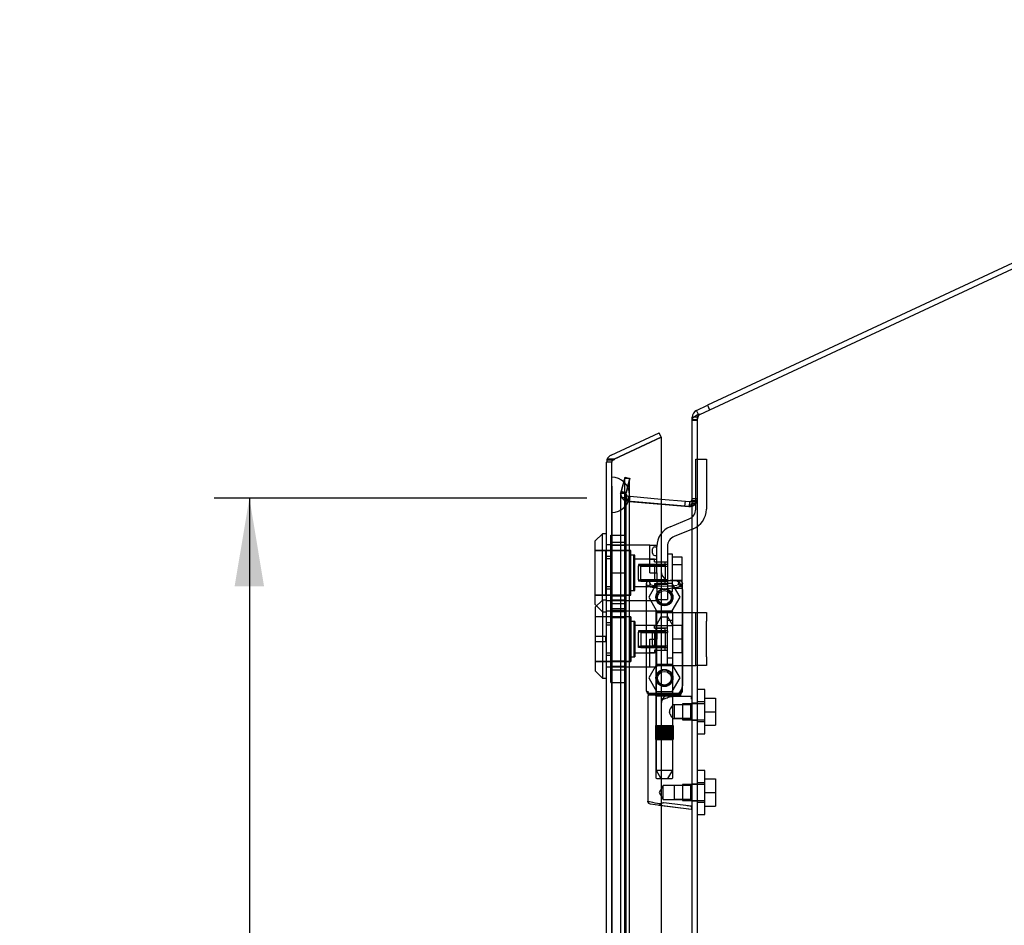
# Model space of a CAD drawing. Header units: inches. Extents: x 1 to 240, y -1 to 159.
# Tile 14 of 18: x 105 to 119, y 90 to 102. Entities that reach past the tile are written whole.
import ezdxf
from ezdxf.enums import TextEntityAlignment as Align
from ezdxf.lldxf.tags import DXFTag

# ---------------------------------------------------------------- set-up
doc = ezdxf.new("R2010")
doc.units = ezdxf.units.IN
doc.header["$MEASUREMENT"] = 0
for name, color, linetype in [('COM70220', 7, 'Continuous'), ('COM70700-5', 7, 'Continuous'), ('COM70702-9', 7, 'Continuous'), ('COM70705-9', 7, 'Continuous'), ('Default', 7, 'Continuous'), ('HNG86659-1', 7, 'Continuous'), ('HNG86659-2', 7, 'Continuous'), ('LOK10031', 7, 'Continuous'), ('LOK10031_CAM', 7, 'Continuous'), ('LOK10031_INSERT', 7, 'Continuous'), ('LOK10031_NUT', 7, 'Continuous'), ('LOK10031_SC', 7, 'Continuous'), ('SCS86661', 7, 'Continuous'), ('WAM30017', 7, 'Continuous')]:
    doc.layers.add(name, color=color, linetype=linetype)
doc.styles.add('SEACAD_Times_New_Roman', font='times.ttf')
tags = doc.linetypes.add('HIDDEN2', pattern=[0.1875, 0.125, -0.0625]).pattern_tags.tags
tags[6:7] = [DXFTag(74, 4), DXFTag(75, 0), DXFTag(340, '0'), DXFTag(46, 0.0), DXFTag(50, 0.0), DXFTag(44, 0.0), DXFTag(45, 0.0)]
tags[4:5] = [DXFTag(74, 4), DXFTag(75, 0), DXFTag(340, '0'), DXFTag(46, 0.0), DXFTag(50, 0.0), DXFTag(44, 0.0), DXFTag(45, 0.0)]
doc.dimstyles.new('HAMMOND_(STH_-_240x160)', dxfattribs={"dimtxt": 1, "dimasz": 1.25, "dimexe": 0.5, "dimexo": 0.5, "dimgap": 0.25, "dimtad": 0, "dimtih": 1, "dimtoh": 1, "dimzin": 0, "dimdsep": 46, "dimtxsty": 'SEACAD_Times_New_Roman', "dimblk1": '_SE_FILLED', "dimblk2": '_SE_FILLED', "dimsah": 1, "dimcen": 0.5, "dimadec": 0, "dimazin": 0, "dimtfac": 0.8, "dimtofl": 0, "dimtmove": 0, "dimatfit": 3, "dimfxl": 1, "dimtolj": 1, "dimtzin": 0, "dimarcsym": 0})

# ---------------------------------------------------------------- blocks, each defined once
blk = doc.blocks.new('SE2')
at = {"layer": 'COM70220', "color": 7, "linetype": 'HIDDEN2'}
for p, q in [((112.976, 95.489), (112.976, 95.988)), ((112.977, 95.988), (112.976, 95.988)), ((112.977, 95.489), (112.977, 95.988)), ((112.979, 95.739), (112.977, 95.988)), ((112.977, 95.49), (112.979, 95.739)), ((112.979, 95.489), (112.979, 95.739)), ((113.225, 95.489), (113.225, 95.739)), ((112.976, 95.49), (112.977, 95.49)), ((112.976, 62.37), (112.976, 95.489)), ((112.977, 62.37), (112.977, 95.489)), ((112.979, 62.37), (112.979, 95.489)), ((113.225, 62.37), (113.225, 95.489))]:
    blk.add_line(p, q, dxfattribs=at)
for start, end in [(0, 90), (270, 0)]:
    blk.add_arc((112.975, 95.739), 0.25, start, end, dxfattribs=at)
at = {"layer": 'COM70700-5', "color": 7, "linetype": 'Continuous'}
for p, q in [((114.221, 96.875), (126.005, 102.37)), ((114.191, 96.873), (114.221, 96.875)), ((114.113, 61.016), (114.113, 96.798)), ((114.107, 95.622), (114.106, 95.616)), ((114.113, 95.644), (114.107, 95.622)), ((113.675, 95.608), (114.074, 95.573)), ((114.08, 95.575), (114.074, 95.573)), ((114.077, 95.574), (114.077, 95.574))]:
    blk.add_line(p, q, dxfattribs=at)
at = {"layer": 'COM70700-5', "color": 7, "linetype": 'HIDDEN2'}
for p, q in [((114.221, 96.875), (114.191, 96.873)), ((114.211, 96.873), (114.191, 96.873)), ((114.185, 96.798), (114.113, 96.798)), ((114.185, 61.016), (114.185, 96.798)), ((113.103, 95.766), (113.158, 95.97)), ((113.228, 95.97), (113.158, 95.97)), ((113.158, 61.884), (113.158, 95.97)), ((113.228, 95.97), (113.173, 95.766)), ((113.228, 61.884), (113.228, 95.97)), ((113.1, 95.757), (113.103, 95.766)), ((113.172, 95.757), (113.1, 95.757)), ((113.1, 95.757), (113.1, 62.098)), ((113.173, 95.766), (113.103, 95.766)), ((113.172, 95.757), (113.173, 95.766)), ((113.172, 95.757), (113.178, 95.696)), ((113.178, 95.696), (113.172, 95.757)), ((113.172, 95.757), (113.172, 62.098)), ((113.178, 95.696), (113.118, 95.696)), ((113.178, 95.696), (113.199, 95.653)), ((113.199, 95.653), (113.178, 95.696)), ((113.182, 95.653), (113.198, 95.649)), ((113.199, 95.653), (113.182, 95.653)), ((113.198, 95.649), (113.182, 95.653)), ((113.205, 95.649), (113.198, 95.649)), ((114.067, 95.573), (113.198, 95.649)), ((113.205, 95.649), (113.199, 95.653)), ((113.205, 95.649), (113.675, 95.608)), ((114.113, 95.644), (114.107, 95.622)), ((114.107, 95.622), (114.168, 95.622)), ((114.113, 95.659), (114.185, 95.659)), ((114.113, 95.644), (114.185, 95.644)), ((114.168, 95.622), (114.163, 95.616)), ((114.074, 95.573), (114.067, 95.573)), ((114.08, 95.575), (114.086, 95.575)), ((114.106, 95.616), (114.163, 95.616)), ((114.185, 92.795), (114.113, 92.795)), ((114.113, 92.555), (114.185, 92.555)), ((114.185, 91.653), (114.113, 91.653)), ((114.113, 91.413), (114.185, 91.413))]:
    blk.add_line(p, q, dxfattribs=at)
for centre, radius, start, end in [((114.33, 96.789), 0.146, 145.1254, 176.5662), ((114.33, 96.789), 0.146, 145.1254, 176.5662), ((113.217, 95.759), 0.118, 181.4334, 212.7767), ((113.217, 95.759), 0.118, 181.4334, 212.7767), ((113.328, 95.937), 0.32, 228.9813, 242.7765), ((113.917, 95.986), 0.445, 292.2665, 303.6125)]:
    blk.add_arc(centre, radius, start, end, dxfattribs=at)
at = {"layer": 'COM70700-5', "color": 7, "linetype": 'Continuous'}
blk.add_arc((113.901, 95.716), 0.228, 321.7223, 333.9782, dxfattribs=at)
blk.add_open_spline([(114.113, 96.798), (114.113, 96.804), (114.115, 96.81), (114.122, 96.823), (114.128, 96.829), (114.141, 96.842), (114.15, 96.848), (114.169, 96.86), (114.18, 96.866), (114.191, 96.873)], degree=3, knots=[0, 0, 0, 0, 0.25, 0.25, 0.5, 0.5, 0.75, 0.75, 1, 1, 1, 1], dxfattribs=at)
at = {"layer": 'COM70700-5', "color": 7, "linetype": 'HIDDEN2'}
blk.add_open_spline([(114.185, 95.644), (114.185, 95.641), (114.183, 95.637), (114.178, 95.63), (114.173, 95.626), (114.168, 95.622)], degree=3, knots=[0, 0, 0, 0, 0.5, 0.5, 1, 1, 1, 1], dxfattribs=at)
at = {"layer": 'COM70702-9', "color": 7, "linetype": 'Continuous'}
for p, q in [((126.012, 102.453), (114.327, 97.004)), ((114.175, 96.933), (114.327, 97.004)), ((114.203, 96.874), (114.175, 96.933)), ((114.327, 97.004), (114.358, 96.939)), ((114.113, 96.798), (114.113, 96.835)), ((114.135, 96.835), (114.113, 96.835)), ((113.675, 95.68), (114.016, 95.65)), ((114.01, 95.578), (114.016, 95.65)), ((114.016, 95.65), (114.074, 95.645)), ((114.074, 95.645), (114.068, 95.573))]:
    blk.add_line(p, q, dxfattribs=at)
at = {"layer": 'COM70702-9', "color": 7, "linetype": 'HIDDEN2'}
for p, q in [((114.206, 96.868), (114.203, 96.874)), ((114.206, 96.868), (114.221, 96.875)), ((114.185, 96.79), (114.113, 96.79)), ((114.185, 96.835), (114.135, 96.835)), ((114.185, 96.798), (114.185, 96.835)), ((113.162, 95.989), (113.107, 95.784)), ((113.162, 95.989), (113.232, 95.97)), ((113.232, 95.97), (113.177, 95.766)), ((113.177, 95.766), (113.107, 95.784)), ((113.208, 95.72), (113.202, 95.649)), ((113.202, 95.649), (113.228, 95.646)), ((113.208, 95.72), (113.234, 95.718)), ((113.228, 95.646), (113.234, 95.718)), ((113.228, 95.646), (114.01, 95.578)), ((113.234, 95.718), (113.675, 95.68)), ((114.185, 95.681), (114.113, 95.681)), ((114.01, 95.578), (114.01, 95.578)), ((114.01, 95.578), (114.067, 95.573)), ((114.068, 95.573), (114.067, 95.573))]:
    blk.add_line(p, q, dxfattribs=at)
at = {"layer": 'COM70702-9', "color": 7, "linetype": 'Continuous'}
for centre, radius, start, end in [((114.221, 96.835), 0.108, 115, 180), ((114.077, 95.681), 0.036, 265, 0)]:
    blk.add_arc(centre, radius, start, end, dxfattribs=at)
at = {"layer": 'COM70702-9', "color": 7, "linetype": 'HIDDEN2'}
for centre, radius, start, end in [((114.221, 96.835), 0.036, 115.0001, 179.9999), ((113.211, 95.756), 0.108, 165, 265), ((113.211, 95.756), 0.036, 165.0001, 264.9999), ((114.077, 95.681), 0.108, 265, 0)]:
    blk.add_arc(centre, radius, start, end, dxfattribs=at)
at = {"layer": 'COM70705-9', "color": 7, "linetype": 'Continuous'}
for p, q in [((112.965, 96.3), (113.645, 96.617)), ((113.675, 96.552), (113.645, 96.617)), ((113.011, 96.242), (113.675, 96.552)), ((113.675, 96.552), (113.011, 96.242)), ((113.675, 96.552), (113.675, 61.308)), ((112.903, 61.657), (112.903, 96.202)), ((112.908, 96.235), (112.909, 96.235)), ((113.011, 96.242), (112.909, 96.242)), ((112.909, 96.242), (112.909, 96.235))]:
    blk.add_line(p, q, dxfattribs=at)
at = {"layer": 'COM70705-9', "color": 7, "linetype": 'HIDDEN2'}
for p, q in [((112.975, 96.202), (112.903, 96.202)), ((112.909, 96.235), (113.009, 96.235)), ((112.975, 61.657), (112.975, 96.202)), ((112.996, 96.235), (113.011, 96.242)), ((112.975, 95.033), (112.973, 95.033)), ((112.975, 94.836), (112.903, 94.836)), ((113.85, 94.528), (113.8, 94.528)), ((112.975, 94.439), (112.903, 94.439)), ((113.975, 94.403), (113.975, 93.041)), ((112.975, 94.242), (112.973, 94.242)), ((112.975, 94.096), (112.973, 94.096)), ((112.975, 93.899), (112.903, 93.899)), ((112.975, 93.502), (112.903, 93.502)), ((112.975, 93.305), (112.973, 93.305)), ((113.8, 92.916), (113.85, 92.916))]:
    blk.add_line(p, q, dxfattribs=at)
for centre in [(113.719, 94.294), (113.719, 93.152)]:
    blk.add_circle(centre, 0.12, dxfattribs=at)
at = {"layer": 'COM70705-9', "color": 7, "linetype": 'Continuous'}
for start, end in [(162.4161, 180), (115, 162.4161)]:
    blk.add_arc((113.011, 96.202), 0.108, start, end, dxfattribs=at)
at = {"layer": 'COM70705-9', "color": 7, "linetype": 'HIDDEN2'}
for centre, radius, start, end in [((113.011, 96.202), 0.036, 115, 180), ((113.8, 94.653), 0.125, 180, 270), ((113.85, 94.403), 0.125, 0, 90), ((113.85, 93.041), 0.125, 270, 0), ((113.8, 92.791), 0.125, 90, 180)]:
    blk.add_arc(centre, radius, start, end, dxfattribs=at)
at = {"layer": 'COM70705-9', "color": 7, "linetype": 'Continuous'}
blk.add_ellipse((113.011, 96.202), major_axis=(0.108, 0), ratio=0.9073, start_param=2.802142, end_param=3.141593, dxfattribs=at)
at = {"layer": 'COM70705-9', "color": 7, "linetype": 'HIDDEN2'}
for centre, major_axis, ratio, start_param, end_param in [((113.011, 96.202), (0.036, 0), 0.9073, 1.617568, 3.141593), ((113.011, 89.827), (0, 6.415), 0.005612, 0, 0.046772)]:
    blk.add_ellipse(centre, major_axis=major_axis, ratio=ratio, start_param=start_param, end_param=end_param, dxfattribs=at)
at = {"layer": 'HNG86659-1', "color": 7, "linetype": 'HIDDEN2'}
for p, q in [((113.935, 94.524), (113.501, 94.524)), ((113.525, 94.469), (113.503, 94.524)), ((113.526, 94.466), (113.503, 94.524)), ((113.913, 94.469), (113.935, 94.524)), ((113.913, 94.466), (113.935, 94.524)), ((113.464, 94.485), (113.483, 94.435)), ((113.464, 94.485), (113.464, 92.97)), ((113.526, 94.466), (113.525, 94.469)), ((113.913, 94.466), (113.913, 94.469)), ((113.974, 94.485), (113.955, 94.435)), ((113.975, 92.97), (113.975, 94.485)), ((113.827, 94.092), (113.611, 94.092)), ((113.599, 94.08), (113.599, 92.923)), ((113.839, 92.923), (113.839, 94.08)), ((113.483, 92.966), (113.483, 92.931)), ((113.483, 92.891), (113.483, 91.41)), ((113.935, 92.931), (113.503, 92.931)), ((113.503, 92.911), (113.936, 92.911)), ((113.936, 92.911), (113.503, 92.911)), ((113.599, 92.923), (113.587, 92.911)), ((113.587, 92.911), (113.599, 92.899)), ((113.839, 92.923), (113.599, 92.923)), ((113.599, 92.899), (113.839, 92.899)), ((113.599, 92.899), (113.599, 91.742)), ((113.851, 92.911), (113.839, 92.923)), ((113.839, 92.899), (113.851, 92.911)), ((113.839, 92.771), (113.839, 92.899)), ((114.101, 92.891), (113.84, 92.891)), ((113.955, 92.931), (113.955, 92.966)), ((113.859, 92.772), (113.839, 92.772)), ((114.092, 92.772), (113.859, 92.772)), ((114.092, 92.772), (113.859, 92.772)), ((113.859, 92.772), (113.859, 92.578)), ((114.113, 92.793), (114.092, 92.772)), ((114.092, 92.578), (114.092, 92.772)), ((113.839, 91.742), (113.839, 92.579)), ((113.839, 92.578), (113.859, 92.578)), ((113.859, 92.578), (114.092, 92.578)), ((114.092, 92.578), (113.859, 92.578)), ((114.092, 92.578), (114.113, 92.557)), ((113.611, 91.73), (113.827, 91.73)), ((113.7, 91.63), (113.644, 91.533)), ((113.7, 91.436), (113.7, 91.63)), ((113.859, 91.63), (113.7, 91.63)), ((114.092, 91.63), (113.859, 91.63)), ((114.092, 91.63), (113.859, 91.63)), ((113.859, 91.63), (113.859, 91.436)), ((114.113, 91.651), (114.092, 91.63)), ((114.092, 91.436), (114.092, 91.63)), ((113.644, 91.533), (113.7, 91.436)), ((113.517, 91.371), (113.659, 91.354)), ((113.642, 91.356), (113.659, 91.354)), ((113.642, 91.356), (114.102, 91.299)), ((113.659, 91.354), (114.1, 91.299)), ((113.7, 91.436), (113.859, 91.436)), ((113.859, 91.436), (114.092, 91.436)), ((114.092, 91.436), (113.859, 91.436)), ((114.092, 91.436), (114.113, 91.415))]:
    blk.add_line(p, q, dxfattribs=at)
for centre, radius in [((113.719, 94.289), 0.118), ((113.719, 94.289), 0.0968), ((113.719, 94.289), 0.0968), ((113.719, 93.147), 0.118), ((113.719, 93.147), 0.0968), ((113.719, 93.147), 0.0968)]:
    blk.add_circle(centre, radius, dxfattribs=at)
for centre, radius, start, end in [((113.503, 94.485), 0.0392, 106.467, 168.78), ((113.502, 94.475), 0.0491, 88.6161, 102.0318), ((113.917, 94.584), 0.429, 188.1861, 189.6334), ((113.936, 94.475), 0.0491, 77.9682, 91.3839), ((113.522, 94.584), 0.429, 350.3666, 351.8139), ((113.935, 94.485), 0.0392, 11.22, 73.533), ((113.507, 94.485), 0.0432, 170.3107, 181.0665), ((113.403, 93.789), 0.706, 84.0827, 84.9945), ((113.508, 94.43), 0.0255, 130.6693, 167.2932), ((113.741, 95.258), 0.846, 252.8757, 268.5407), ((113.699, 95.251), 0.839, 271.3912, 287.1924), ((113.93, 94.43), 0.0255, 12.7068, 49.3307), ((114.036, 93.789), 0.706, 95.0056, 95.9172), ((113.931, 94.485), 0.0432, 358.9335, 9.6893), ((113.611, 94.08), 0.0118, 90, 180), ((113.827, 94.08), 0.0118, 0, 90), ((113.503, 92.969), 0.039, 178.4395, 188.4336), ((113.402, 93.672), 0.711, 274.9928, 275.9147), ((113.503, 92.97), 0.0395, 190.0421, 269.2684), ((113.517, 92.965), 0.0339, 178.5961, 269.1461), ((113.503, 92.931), 0.0197, 180, 270), ((113.503, 92.891), 0.0197, 90, 180), ((113.503, 92.972), 0.0417, 269.1335, 269.9996), ((113.922, 92.965), 0.0339, 270.8567, 9.3811), ((113.935, 92.972), 0.0417, 270.0004, 270.8665), ((113.935, 92.97), 0.0395, 270.7315, 349.9579), ((113.936, 92.931), 0.0197, 270, 0), ((113.936, 92.891), 0.0197, 0, 90), ((114.036, 93.672), 0.711, 264.0854, 265.0071), ((113.935, 92.969), 0.039, 351.5664, 1.5605), ((114.101, 92.88), 0.0118, 88.3734, 89.9992), ((114.101, 92.88), 0.0118, 0, 88.3726), ((112.902, 93.512), 1.368, 331.1816, 331.5055), ((113.611, 91.742), 0.0118, 180, 270), ((113.827, 91.742), 0.0118, 270, 0), ((113.522, 91.41), 0.0394, 179.95, 262.875), ((114.068, 91.315), 0.0401, 21.8367, 34.9857), ((113.45, 91.289), 0.656, 0.9731, 3.5902), ((114.101, 91.31), 0.0118, 294.9228, 0), ((114.101, 91.31), 0.0118, 262.875, 274.4046), ((114.101, 91.31), 0.0118, 274.3868, 294.9231)]:
    blk.add_arc(centre, radius, start, end, dxfattribs=at)
for centre, major_axis, ratio, start_param, end_param in [((113.503, 94.512), (0, -0.0118), 0.049276, 3.017238, 3.218468), ((113.935, 94.512), (0, -0.0118), 0.049276, 3.064718, 3.265947), ((113.719, 94.476), (-0.203, 0), 0.124034, 0.415394, 2.656554)]:
    blk.add_ellipse(centre, major_axis=major_axis, ratio=ratio, start_param=start_param, end_param=end_param, dxfattribs=at)
for points, knots in [([(113.492, 94.449), (113.494, 94.452), (113.496, 94.455), (113.502, 94.461), (113.505, 94.463), (113.511, 94.465), (113.512, 94.466), (113.516, 94.467), (113.518, 94.467), (113.521, 94.467), (113.522, 94.467), (113.524, 94.467), (113.525, 94.466), (113.526, 94.466)], [0, 0, 0, 0, 0.25, 0.25, 0.5, 0.5, 0.625, 0.625, 0.75, 0.75, 0.875, 0.875, 1, 1, 1, 1]), ([(113.947, 94.449), (113.945, 94.452), (113.942, 94.455), (113.936, 94.461), (113.933, 94.463), (113.928, 94.465), (113.926, 94.466), (113.922, 94.467), (113.92, 94.467), (113.917, 94.467), (113.916, 94.467), (113.914, 94.467), (113.913, 94.466), (113.913, 94.466)], [0, 0, 0, 0, 0.25, 0.25, 0.5, 0.5, 0.625, 0.625, 0.75, 0.75, 0.875, 0.875, 1, 1, 1, 1]), ([(113.708, 92.852), (113.713, 92.854), (113.719, 92.857), (113.73, 92.861), (113.735, 92.863), (113.752, 92.87), (113.763, 92.874), (113.786, 92.882), (113.797, 92.885), (113.819, 92.89), (113.83, 92.891), (113.84, 92.891)], [0, 0, 0, 0, 0.125, 0.125, 0.25, 0.25, 0.5, 0.5, 0.75, 0.75, 1, 1, 1, 1]), ([(114.104, 92.859), (114.104, 92.868), (114.104, 92.876), (114.104, 92.885), (114.103, 92.887), (114.103, 92.89), (114.103, 92.89), (114.102, 92.891), (114.102, 92.891), (114.102, 92.891), (114.102, 92.891), (114.102, 92.891), (114.102, 92.891), (114.101, 92.891)], [0, 0, 0, 0, 0.5, 0.5, 0.75, 0.75, 0.875, 0.875, 0.9375, 0.9375, 0.96875, 0.96875, 1, 1, 1, 1]), ([(114.104, 92.859), (114.107, 92.859), (114.109, 92.859), (114.112, 92.858), (114.113, 92.858), (114.113, 92.858)], [0, 0, 0, 0, 0.5, 0.5, 1, 1, 1, 1]), ([(113.839, 92.772), (113.839, 92.772), (113.829, 92.76), (113.812, 92.734), (113.805, 92.724), (113.794, 92.702), (113.79, 92.689), (113.79, 92.662), (113.794, 92.649), (113.805, 92.626), (113.811, 92.616), (113.823, 92.599), (113.829, 92.592), (113.837, 92.581), (113.839, 92.578), (113.839, 92.578), (113.839, 92.578), (113.839, 92.578)], [0.2503152, 0.2503152, 0.2503152, 0.2503152, 0.375, 0.375, 0.4375, 0.4375, 0.5, 0.5, 0.5625, 0.5625, 0.625, 0.625, 0.6875, 0.6875, 0.75, 0.75, 0.7505722, 0.7505722, 0.7505722, 0.7505722]), ([(113.656, 91.373), (113.607, 91.381), (113.563, 91.388), (113.5, 91.401), (113.483, 91.407), (113.483, 91.41)], [0, 0, 0, 0, 0.5, 0.5, 1, 1, 1, 1]), ([(113.656, 91.373), (113.656, 91.37), (113.656, 91.367), (113.656, 91.362), (113.656, 91.36), (113.655, 91.357), (113.655, 91.357), (113.654, 91.356), (113.653, 91.355), (113.651, 91.355), (113.65, 91.355), (113.646, 91.356), (113.644, 91.356), (113.642, 91.356)], [0, 0, 0, 0, 0.25, 0.25, 0.5, 0.5, 0.625, 0.625, 0.75, 0.75, 0.875, 0.875, 1, 1, 1, 1]), ([(113.708, 91.387), (113.707, 91.387), (113.706, 91.387), (113.705, 91.387), (113.705, 91.387), (113.703, 91.386), (113.702, 91.386), (113.699, 91.385), (113.697, 91.384), (113.69, 91.382), (113.686, 91.381), (113.673, 91.378), (113.665, 91.375), (113.656, 91.373)], [0, 0, 0, 0, 0.03125, 0.03125, 0.0625, 0.0625, 0.125, 0.125, 0.25, 0.25, 0.5, 0.5, 1, 1, 1, 1]), ([(114.101, 91.338), (114.074, 91.341), (114.048, 91.344), (114.022, 91.347), (113.918, 91.361), (113.813, 91.374), (113.708, 91.387)], [0, 0, 0, 0, 0.198595, 0.198595, 0.198595, 1, 1, 1, 1]), ([(114.105, 91.33), (114.107, 91.33), (114.109, 91.33), (114.112, 91.33), (114.113, 91.33), (114.113, 91.331)], [0, 0, 0, 0, 0.5, 0.5, 1, 1, 1, 1])]:
    blk.add_open_spline(points, degree=3, knots=knots, dxfattribs=at)
blk.add_open_spline([(113.791, 92.664), (113.791, 92.667), (113.79, 92.671), (113.79, 92.675)], degree=3, dxfattribs=at)
at = {"layer": 'HNG86659-2', "color": 7, "linetype": 'HIDDEN2'}
for p, q in [((113.67, 94.014), (113.601, 93.895)), ((113.67, 94.014), (113.768, 94.014)), ((113.837, 93.895), (113.768, 94.014)), ((113.601, 93.895), (113.837, 93.895)), ((113.601, 93.895), (113.601, 92.478)), ((113.837, 92.478), (113.837, 93.895)), ((113.596, 92.478), (113.596, 92.281)), ((113.596, 92.478), (113.6, 92.478)), ((113.596, 92.478), (113.596, 92.281)), ((113.598, 92.478), (113.598, 92.281)), ((113.6, 92.478), (113.605, 92.478)), ((113.6, 92.478), (113.6, 92.281)), ((113.602, 92.478), (113.602, 92.281)), ((113.605, 92.478), (113.623, 92.478)), ((113.605, 92.478), (113.605, 92.281)), ((113.607, 92.478), (113.607, 92.281)), ((113.609, 92.478), (113.609, 92.281)), ((113.617, 92.478), (113.617, 92.281)), ((113.617, 92.478), (113.617, 92.281)), ((113.623, 92.478), (113.631, 92.478)), ((113.623, 92.478), (113.623, 92.281)), ((113.631, 92.478), (113.633, 92.478)), ((113.631, 92.478), (113.631, 92.281)), ((113.633, 92.478), (113.662, 92.478)), ((113.633, 92.478), (113.633, 92.281)), ((113.641, 92.478), (113.641, 92.281)), ((113.65, 92.478), (113.65, 92.281)), ((113.654, 92.478), (113.654, 92.281)), ((113.662, 92.478), (113.671, 92.478)), ((113.662, 92.478), (113.662, 92.281)), ((113.671, 92.478), (113.676, 92.478)), ((113.671, 92.478), (113.671, 92.281)), ((113.676, 92.478), (113.711, 92.478)), ((113.676, 92.478), (113.676, 92.281)), ((113.687, 92.478), (113.687, 92.281)), ((113.695, 92.478), (113.695, 92.281)), ((113.701, 92.478), (113.701, 92.281)), ((113.711, 92.478), (113.719, 92.478)), ((113.711, 92.478), (113.711, 92.281)), ((113.719, 92.478), (113.727, 92.478)), ((113.719, 92.478), (113.719, 92.281)), ((113.727, 92.478), (113.762, 92.478)), ((113.727, 92.478), (113.727, 92.281)), ((113.737, 92.478), (113.737, 92.281)), ((113.744, 92.478), (113.744, 92.281)), ((113.752, 92.478), (113.752, 92.281)), ((113.762, 92.478), (113.767, 92.478)), ((113.762, 92.478), (113.762, 92.281)), ((113.767, 92.478), (113.776, 92.478)), ((113.767, 92.478), (113.767, 92.281)), ((113.776, 92.478), (113.805, 92.478)), ((113.776, 92.478), (113.776, 92.281)), ((113.785, 92.478), (113.785, 92.281)), ((113.789, 92.478), (113.789, 92.281)), ((113.798, 92.478), (113.798, 92.281)), ((113.805, 92.478), (113.807, 92.478)), ((113.805, 92.478), (113.805, 92.281)), ((113.807, 92.478), (113.815, 92.478)), ((113.807, 92.478), (113.807, 92.281)), ((113.815, 92.478), (113.834, 92.478)), ((113.815, 92.478), (113.815, 92.281)), ((113.822, 92.478), (113.822, 92.281)), ((113.822, 92.478), (113.822, 92.281)), ((113.829, 92.478), (113.829, 92.281)), ((113.831, 92.478), (113.831, 92.281)), ((113.834, 92.478), (113.838, 92.478)), ((113.834, 92.478), (113.834, 92.281)), ((113.837, 92.478), (113.837, 92.281)), ((113.838, 92.478), (113.842, 92.478)), ((113.838, 92.478), (113.838, 92.281)), ((113.841, 92.478), (113.841, 92.281)), ((113.842, 92.478), (113.842, 92.281)), ((113.842, 92.281), (113.842, 92.478)), ((113.596, 92.281), (113.6, 92.281)), ((113.6, 92.281), (113.605, 92.281)), ((113.601, 92.281), (113.601, 91.848)), ((113.605, 92.281), (113.623, 92.281)), ((113.623, 92.281), (113.631, 92.281)), ((113.631, 92.281), (113.633, 92.281)), ((113.633, 92.281), (113.662, 92.281)), ((113.662, 92.281), (113.671, 92.281)), ((113.671, 92.281), (113.676, 92.281)), ((113.676, 92.281), (113.711, 92.281)), ((113.711, 92.281), (113.719, 92.281)), ((113.719, 92.281), (113.727, 92.281)), ((113.727, 92.281), (113.762, 92.281)), ((113.762, 92.281), (113.767, 92.281)), ((113.767, 92.281), (113.776, 92.281)), ((113.776, 92.281), (113.805, 92.281)), ((113.805, 92.281), (113.807, 92.281)), ((113.807, 92.281), (113.815, 92.281)), ((113.815, 92.281), (113.834, 92.281)), ((113.834, 92.281), (113.838, 92.281)), ((113.837, 91.848), (113.837, 92.281)), ((113.838, 92.281), (113.842, 92.281)), ((113.601, 91.848), (113.837, 91.848)), ((113.601, 91.848), (113.67, 91.73)), ((113.768, 91.73), (113.837, 91.848))]:
    blk.add_line(p, q, dxfattribs=at)
at = {"layer": 'LOK10031', "color": 7, "linetype": 'Continuous'}
for p, q in [((112.843, 95.188), (112.743, 95.088)), ((112.743, 94.188), (112.743, 95.088)), ((112.843, 94.25), (112.843, 95.188)), ((112.903, 95.188), (112.843, 95.188)), ((112.843, 94.25), (112.743, 94.15)), ((112.843, 94.25), (112.843, 93.15)), ((112.903, 94.25), (112.843, 94.25)), ((112.743, 94.188), (112.762, 94.169)), ((112.743, 94.15), (112.743, 93.25)), ((112.743, 93.25), (112.843, 93.15)), ((112.843, 93.15), (112.903, 93.15))]:
    blk.add_line(p, q, dxfattribs=at)
at = {"layer": 'LOK10031', "color": 7, "linetype": 'HIDDEN2'}
for p, q in [((113.243, 94.953), (112.743, 94.953)), ((112.973, 95.033), (112.903, 95.033)), ((112.973, 95.033), (112.973, 94.869)), ((113.513, 95.03), (112.973, 95.03)), ((113.243, 94.323), (113.243, 94.953)), ((113.513, 94.638), (113.513, 95.03)), ((113.513, 95.03), (113.613, 95.03)), ((113.613, 95.011), (113.613, 95.03)), ((112.973, 94.869), (112.903, 94.869)), ((112.973, 94.869), (112.973, 94.407)), ((113.303, 94.888), (113.243, 94.888)), ((113.303, 94.388), (113.303, 94.888)), ((113.513, 94.831), (113.303, 94.831)), ((113.513, 94.831), (113.613, 94.831)), ((113.513, 94.638), (113.613, 94.638)), ((113.613, 94.638), (113.613, 94.245)), ((112.973, 94.407), (112.903, 94.407)), ((112.973, 94.407), (112.973, 94.242)), ((113.243, 94.388), (113.303, 94.388)), ((113.303, 94.444), (113.613, 94.444)), ((112.743, 94.323), (113.243, 94.323)), ((112.973, 94.242), (112.903, 94.242)), ((112.973, 94.245), (113.613, 94.245)), ((112.762, 94.169), (112.843, 94.088)), ((112.843, 94.088), (112.903, 94.088)), ((112.973, 94.096), (112.903, 94.096)), ((112.973, 94.096), (112.973, 93.931)), ((113.613, 94.093), (112.973, 94.093)), ((113.613, 94.093), (113.613, 94.077)), ((113.243, 94.015), (112.743, 94.015)), ((113.243, 94.015), (113.243, 93.385)), ((113.303, 93.95), (113.243, 93.95)), ((113.303, 93.95), (113.303, 93.45)), ((112.973, 93.931), (112.903, 93.931)), ((112.973, 93.931), (112.973, 93.469)), ((113.613, 93.894), (113.303, 93.894)), ((113.613, 93.821), (113.613, 93.7)), ((113.513, 93.308), (113.513, 93.7)), ((113.513, 93.7), (113.613, 93.7)), ((112.973, 93.469), (112.903, 93.469)), ((112.973, 93.469), (112.973, 93.305)), ((113.243, 93.45), (113.303, 93.45)), ((113.303, 93.507), (113.513, 93.507)), ((113.613, 93.507), (113.513, 93.507)), ((112.743, 93.385), (113.243, 93.385)), ((112.973, 93.305), (112.903, 93.305)), ((112.973, 93.308), (113.513, 93.308)), ((113.513, 93.308), (113.613, 93.308)), ((113.613, 93.308), (113.613, 93.327))]:
    blk.add_line(p, q, dxfattribs=at)
at = {"layer": 'LOK10031_CAM', "color": 7, "linetype": 'HIDDEN2'}
for p, q in [((114.163, 96.241), (114.313, 96.241)), ((114.163, 96.116), (114.163, 96.241)), ((114.313, 96.241), (114.313, 96.116)), ((114.163, 95.537), (114.163, 96.116)), ((114.313, 96.116), (114.313, 95.537)), ((113.8, 95.289), (114.069, 95.398)), ((114.125, 95.259), (113.857, 95.15)), ((113.553, 94.914), (113.553, 94.974)), ((113.583, 95.004), (113.613, 95.004)), ((113.613, 94.638), (113.613, 95.011)), ((113.763, 95.011), (113.763, 94.636)), ((113.583, 94.884), (113.613, 94.884)), ((113.613, 94.794), (113.763, 94.794)), ((113.763, 94.636), (113.763, 94.261)), ((113.613, 94.479), (113.763, 94.479)), ((113.613, 94.261), (113.763, 94.261)), ((113.613, 94.077), (113.8, 94.077)), ((113.613, 93.821), (113.613, 94.077)), ((113.763, 93.327), (113.763, 94.077)), ((113.8, 94.077), (114.069, 94.077)), ((114.069, 94.077), (114.163, 94.077)), ((114.163, 94.077), (114.313, 94.077)), ((114.163, 93.952), (114.163, 94.077)), ((114.163, 93.452), (114.163, 93.952)), ((114.313, 94.077), (114.313, 93.952)), ((114.313, 93.452), (114.313, 93.952)), ((113.583, 93.812), (113.613, 93.812)), ((113.613, 93.859), (113.763, 93.859)), ((113.553, 93.622), (113.553, 93.782)), ((113.613, 93.327), (113.613, 93.7)), ((113.583, 93.592), (113.613, 93.592)), ((113.613, 93.544), (113.763, 93.544)), ((114.163, 93.327), (114.163, 93.452)), ((114.313, 93.452), (114.313, 93.327)), ((113.613, 93.327), (113.8, 93.327)), ((113.8, 93.327), (114.069, 93.327)), ((114.069, 93.327), (114.163, 93.327)), ((114.313, 93.327), (114.163, 93.327))]:
    blk.add_line(p, q, dxfattribs=at)
for centre, radius, start, end in [((114.013, 95.537), 0.15, 292.0194, 0), ((114.013, 95.537), 0.3, 292.0194, 0), ((113.913, 95.011), 0.3, 112.0194, 180), ((113.913, 95.011), 0.15, 112.0194, 180), ((113.583, 94.974), 0.03, 90, 180), ((113.583, 94.914), 0.03, 180, 270), ((113.583, 93.782), 0.03, 90, 180), ((113.583, 93.622), 0.03, 180, 270)]:
    blk.add_arc(centre, radius, start, end, dxfattribs=at)
at = {"layer": 'LOK10031_INSERT', "color": 7, "linetype": 'HIDDEN2'}
for p, q in [((112.893, 94.948), (112.743, 94.948)), ((112.893, 94.948), (112.893, 94.95)), ((113.228, 94.95), (112.893, 94.95)), ((112.893, 94.328), (112.893, 94.948)), ((113.228, 94.325), (113.228, 94.95)), ((113.288, 94.888), (113.228, 94.888)), ((113.288, 94.388), (113.288, 94.888)), ((113.578, 94.831), (113.288, 94.831)), ((113.578, 94.794), (113.578, 94.831)), ((113.578, 94.794), (113.613, 94.794)), ((113.728, 94.752), (113.728, 94.794)), ((113.728, 94.756), (113.353, 94.756)), ((113.353, 94.756), (113.353, 94.736)), ((113.353, 94.539), (113.353, 94.736)), ((113.728, 94.736), (113.353, 94.736)), ((113.578, 94.752), (113.578, 94.523)), ((113.728, 94.752), (113.578, 94.752)), ((113.728, 94.752), (113.728, 94.523)), ((113.353, 94.539), (113.728, 94.539)), ((113.353, 94.539), (113.353, 94.52)), ((113.728, 94.52), (113.353, 94.52)), ((113.578, 94.523), (113.728, 94.523)), ((113.728, 94.482), (113.728, 94.523)), ((113.228, 94.388), (113.288, 94.388)), ((113.288, 94.444), (113.578, 94.444)), ((113.578, 94.482), (113.578, 94.444)), ((113.728, 94.482), (113.578, 94.482)), ((112.743, 94.328), (112.893, 94.328)), ((112.893, 94.328), (112.893, 94.325)), ((112.893, 94.325), (113.228, 94.325)), ((113.228, 94.013), (112.743, 94.013)), ((113.228, 94.013), (113.228, 93.388)), ((113.288, 93.95), (113.228, 93.95)), ((113.288, 93.95), (113.288, 93.45)), ((113.578, 93.894), (113.288, 93.894)), ((113.728, 93.818), (113.353, 93.818)), ((113.353, 93.818), (113.353, 93.799)), ((113.578, 93.856), (113.578, 93.894)), ((113.578, 93.856), (113.728, 93.856)), ((113.578, 93.815), (113.578, 93.586)), ((113.728, 93.815), (113.578, 93.815)), ((113.728, 93.815), (113.728, 93.856)), ((113.728, 93.815), (113.728, 93.586)), ((112.743, 93.74), (112.893, 93.74)), ((112.893, 93.66), (112.893, 93.74)), ((113.353, 93.602), (113.353, 93.799)), ((113.728, 93.799), (113.353, 93.799)), ((112.893, 93.66), (112.743, 93.66)), ((113.353, 93.602), (113.728, 93.602)), ((113.353, 93.582), (113.353, 93.602)), ((113.728, 93.582), (113.353, 93.582)), ((113.578, 93.586), (113.728, 93.586)), ((113.578, 93.544), (113.578, 93.507)), ((113.613, 93.544), (113.578, 93.544)), ((113.728, 93.544), (113.728, 93.586)), ((113.228, 93.45), (113.288, 93.45)), ((113.288, 93.507), (113.578, 93.507)), ((112.743, 93.388), (113.228, 93.388))]:
    blk.add_line(p, q, dxfattribs=at)
at = {"layer": 'LOK10031_NUT', "color": 7, "linetype": 'HIDDEN2'}
for p, q in [((112.96, 94.638), (112.96, 95.168)), ((112.96, 95.168), (113.175, 95.168)), ((112.96, 95.071), (113.175, 95.071)), ((113.175, 94.638), (113.175, 95.168)), ((113.175, 95.022), (112.96, 95.022)), ((112.96, 94.312), (112.96, 94.638)), ((112.96, 94.638), (113.175, 94.638)), ((113.175, 94.312), (113.175, 94.638)), ((112.96, 94.006), (112.96, 94.312)), ((112.96, 94.312), (113.175, 94.312)), ((112.96, 94.254), (113.175, 94.254)), ((113.175, 94.006), (113.175, 94.312)), ((112.96, 94.205), (113.175, 94.205)), ((112.96, 94.133), (113.175, 94.133)), ((112.96, 94.108), (113.175, 94.108)), ((113.175, 94.084), (112.96, 94.084)), ((112.96, 93.394), (112.96, 94.006)), ((112.96, 94.006), (113.175, 94.006)), ((113.175, 93.394), (113.175, 94.006)), ((112.96, 93.088), (112.96, 93.394)), ((112.96, 93.394), (113.175, 93.394)), ((113.175, 93.088), (113.175, 93.394)), ((112.96, 93.316), (113.175, 93.316)), ((112.96, 93.267), (113.175, 93.267)), ((112.96, 93.088), (113.175, 93.088))]:
    blk.add_line(p, q, dxfattribs=at)
at = {"layer": 'LOK10031_SC', "color": 7, "linetype": 'HIDDEN2'}
for p, q in [((113.833, 94.9), (113.763, 94.9)), ((113.833, 94.375), (113.833, 94.9)), ((113.97, 94.86), (113.833, 94.86)), ((113.97, 94.749), (113.97, 94.86)), ((113.388, 94.52), (113.388, 94.756)), ((113.763, 94.756), (113.388, 94.756)), ((113.388, 94.732), (113.763, 94.732)), ((113.763, 94.756), (113.763, 94.732)), ((113.97, 94.749), (113.833, 94.749)), ((113.97, 94.527), (113.97, 94.749)), ((113.388, 94.544), (113.763, 94.544)), ((113.388, 94.52), (113.763, 94.52)), ((113.763, 94.52), (113.763, 94.544)), ((113.97, 94.527), (113.833, 94.527)), ((113.97, 94.416), (113.97, 94.527)), ((113.763, 94.375), (113.833, 94.375)), ((113.97, 94.416), (113.833, 94.416)), ((113.833, 93.963), (113.763, 93.963)), ((113.833, 93.963), (113.833, 93.438)), ((113.388, 93.818), (113.388, 93.582)), ((113.763, 93.818), (113.388, 93.818)), ((113.763, 93.818), (113.763, 93.794)), ((113.97, 93.893), (113.833, 93.893)), ((113.97, 93.7), (113.97, 93.893)), ((113.388, 93.794), (113.763, 93.794)), ((113.97, 93.7), (113.833, 93.7)), ((113.97, 93.508), (113.97, 93.7)), ((113.388, 93.606), (113.763, 93.606)), ((113.388, 93.582), (113.763, 93.582)), ((113.763, 93.582), (113.763, 93.606)), ((113.763, 93.438), (113.833, 93.438)), ((113.97, 93.508), (113.833, 93.508))]:
    blk.add_line(p, q, dxfattribs=at)
at = {"layer": 'SCS86661', "color": 7, "linetype": 'HIDDEN2'}
for p, q in [((113.609, 94.485), (113.498, 94.294)), ((113.83, 94.485), (113.609, 94.485)), ((113.94, 94.294), (113.83, 94.485)), ((113.498, 94.294), (113.609, 94.102)), ((113.83, 94.102), (113.94, 94.294)), ((113.609, 94.102), (113.83, 94.102)), ((113.609, 93.344), (113.498, 93.152)), ((113.83, 93.344), (113.609, 93.344)), ((113.94, 93.152), (113.83, 93.344)), ((113.498, 93.152), (113.609, 92.961)), ((113.83, 92.961), (113.94, 93.152)), ((113.609, 92.961), (113.83, 92.961)), ((114.29, 92.867), (114.44, 92.867)), ((114.44, 92.867), (114.44, 92.675)), ((113.975, 92.788), (113.975, 92.562)), ((114.29, 92.788), (113.975, 92.788)), ((113.975, 92.562), (114.29, 92.562)), ((114.29, 92.675), (114.44, 92.675)), ((114.44, 92.675), (114.44, 92.484)), ((114.29, 92.484), (114.44, 92.484)), ((114.29, 91.725), (114.44, 91.725)), ((114.44, 91.725), (114.44, 91.533)), ((113.975, 91.646), (113.975, 91.42)), ((114.29, 91.646), (113.975, 91.646)), ((114.29, 91.533), (114.44, 91.533)), ((114.44, 91.533), (114.44, 91.342)), ((113.975, 91.42), (114.29, 91.42)), ((114.29, 91.342), (114.44, 91.342))]:
    blk.add_line(p, q, dxfattribs=at)
for centre in [(113.719, 94.294), (113.719, 93.152)]:
    blk.add_circle(centre, 0.113, dxfattribs=at)
at = {"layer": 'WAM30017', "color": 7, "linetype": 'HIDDEN2'}
for p, q in [((114.29, 92.988), (114.185, 92.988)), ((114.29, 92.363), (114.29, 92.988)), ((114.29, 92.813), (114.185, 92.813)), ((114.185, 92.538), (114.29, 92.538)), ((114.185, 92.363), (114.29, 92.363)), ((114.29, 91.846), (114.185, 91.846)), ((114.29, 91.221), (114.29, 91.846)), ((114.29, 91.671), (114.185, 91.671)), ((114.185, 91.396), (114.29, 91.396)), ((114.185, 91.221), (114.29, 91.221))]:
    blk.add_line(p, q, dxfattribs=at)
blk = doc.blocks.new('DMBLK671')
at = {"layer": 'Default', "linetype": 'Continuous', "transparency": 16777216}
for points in [[(107.644, 94.444), (108.061, 94.444), (107.853, 95.694)], [(107.644, 63.375), (107.853, 62.125), (108.061, 63.375)]]:
    blk.add_hatch(color=7, dxfattribs=at).paths.add_polyline_path(points)
at = {"layer": 'Default', "color": 7, "linetype": 'Continuous', "transparency": 16777216}
for p, q in [((112.623, 95.694), (107.353, 95.694)), ((107.853, 95.694), (107.853, 77.94)), ((107.853, 73.24), (107.853, 62.125)), ((112.607, 62.125), (107.353, 62.125))]:
    blk.add_line(p, q, dxfattribs=at)
at = {"layer": 'Default', "color": 7, "linetype": 'Continuous', "transparency": 16777216, "style": 'SEACAD_Times_New_Roman'}
for s, p in [('33.57', (106.146, 77.59)), ('DOOR ', (105.566, 76.09)), ('OPENING', (104.606, 74.59))]:
    blk.add_text(s, height=1, dxfattribs=at).set_placement(p, align=Align.TOP_LEFT)
blk = doc.blocks.new('_SE_FILLED')
at = {"color": 0}
blk.add_line((0, 0), (-1, 0), dxfattribs=at)
blk.add_solid([(0, 0), (-1, -0.1665), (-1, 0.1665), (0, 0)], dxfattribs=at)

msp = doc.modelspace()

# ---------------------------------------------------------------- block references
at = {"layer": 'Default'}
msp.add_blockref('SE2', (0, 0), dxfattribs=at)

# ---------------------------------------------------------------- dimensions: what is measured, and where the dimension line sits
at = {"layer": 'Default', "color": 7, "linetype": 'Continuous'}
dim = msp.add_linear_dim(base=(107.853, 95.694), p1=(113.123, 95.694), p2=(113.107, 62.125), angle=269.973, text='\\A1;<>\\PDOOR \\XOPENING', dimstyle='HAMMOND_(STH_-_240x160)', dxfattribs=at)
dim.commit()
dim.dimension.update_dxf_attribs({"geometry": 'DMBLK671', "text_midpoint": (107.853, 77.09), "dimtype": 161})

doc.saveas('drawing.dxf')
